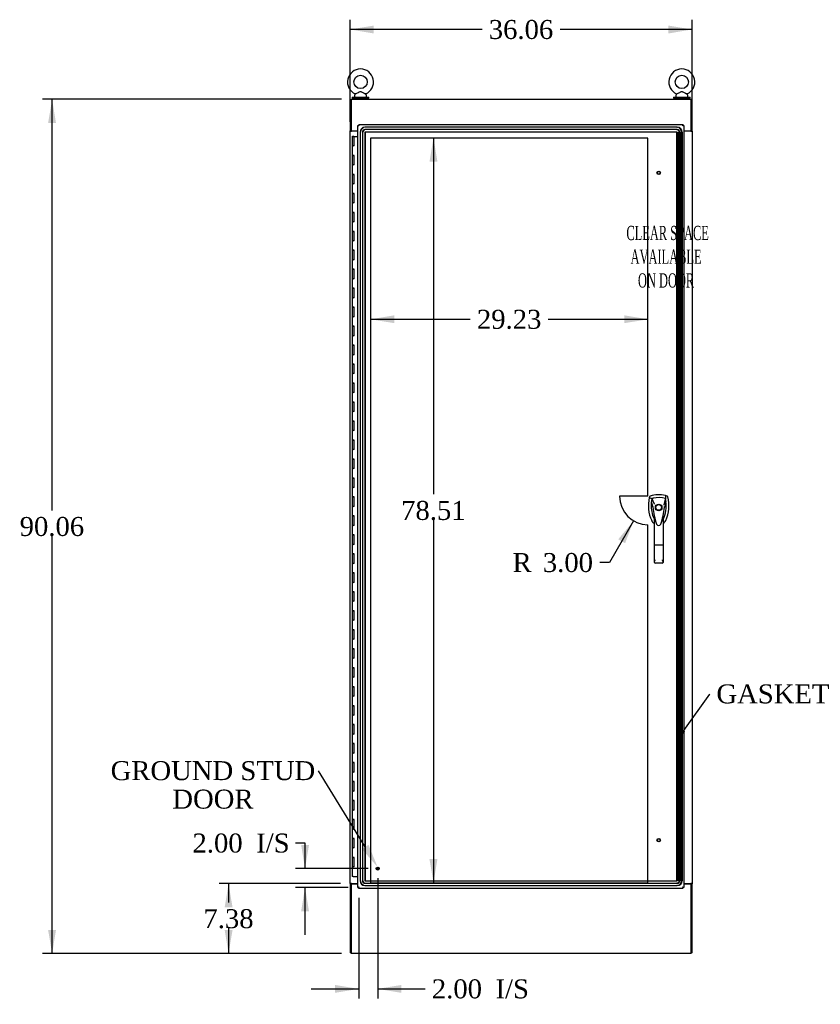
# Model space of a CAD drawing. Header units: inches. Extents: x 2 to 538, y -2 to 358.
# Tile 7 of 19: x 124 to 208, y 129 to 232. Entities that reach past the tile are written whole.
import ezdxf
from ezdxf import colors
from ezdxf.entities.mleader import LeaderData, LeaderLine
from ezdxf.enums import TextEntityAlignment as Align
from ezdxf.lldxf.tags import DXFTag
from ezdxf.math import Vec2, Vec3

# ---------------------------------------------------------------- set-up
doc = ezdxf.new("R2010")
doc.units = ezdxf.units.IN
doc.header["$MEASUREMENT"] = 0
for name, color, linetype in [('COM54746-78', 7, 'Continuous'), ('COM70220', 7, 'Continuous'), ('COM70449-6', 7, 'Continuous'), ('COM71197-5', 7, 'Continuous'), ('COM71198-6', 7, 'Continuous'), ('COM71199-6', 7, 'Continuous'), ('Default', 7, 'Continuous'), ('DV1_Default', 7, 'Continuous'), ('HAN13068', 7, 'Continuous'), ('SCS86414', 7, 'Continuous'), ('STD26122', 7, 'Continuous'), ('STD26258', 7, 'Continuous'), ('WAF25377', 7, 'Continuous'), ('WAM254785', 7, 'Continuous')]:
    doc.layers.add(name, color=color, linetype=linetype)
doc.styles.add('SEACAD_Times_New_Roman', font='times.ttf')
tags = doc.linetypes.add('HIDDEN2', pattern=[0.1875, 0.125, -0.0625]).pattern_tags.tags
tags[6:7] = [DXFTag(74, 4), DXFTag(75, 0), DXFTag(340, '0'), DXFTag(46, 0.0), DXFTag(50, 0.0), DXFTag(44, 0.0), DXFTag(45, 0.0)]
tags[4:5] = [DXFTag(74, 4), DXFTag(75, 0), DXFTag(340, '0'), DXFTag(46, 0.0), DXFTag(50, 0.0), DXFTag(44, 0.0), DXFTag(45, 0.0)]
doc.dimstyles.new('HAMMOND_(STH_-_540x360)', dxfattribs={"dimtxt": 2, "dimasz": 2.5, "dimexe": 1, "dimexo": 1, "dimgap": 0.5, "dimtad": 0, "dimtih": 1, "dimtoh": 1, "dimzin": 0, "dimdsep": 46, "dimtxsty": 'SEACAD_Times_New_Roman', "dimblk1": '_SE_FILLED', "dimblk2": '_SE_FILLED', "dimsah": 1, "dimcen": 1, "dimadec": 0, "dimazin": 0, "dimtfac": 0.8, "dimtofl": 0, "dimtmove": 0, "dimatfit": 3, "dimfxl": 1, "dimtolj": 1, "dimtzin": 0, "dimarcsym": 0})

# ---------------------------------------------------------------- blocks, each defined once
blk = doc.blocks.new('SE')
at = {"layer": 'COM54746-78', "color": 7, "linetype": 'Continuous'}
for p, q in [((158.77, 220.08), (159, 220.08)), ((158.77, 220.08), (158.77, 219.08)), ((158.83, 220.09), (158.83, 220.11)), ((158.83, 220.11), (158.88, 220.11)), ((158.88, 220.09), (158.83, 220.09)), ((158.84, 220.09), (158.84, 220.08)), ((158.88, 220.11), (158.9, 220.11)), ((158.88, 220.09), (158.9, 220.09)), ((158.9, 220.11), (158.95, 220.11)), ((158.95, 220.09), (158.9, 220.09)), ((158.94, 220.08), (158.94, 220.09)), ((158.95, 220.11), (158.95, 220.09)), ((159, 220.08), (159.37, 220.08)), ((159, 219.08), (159, 220.08)), ((158.77, 219.08), (158.89, 219.08)), ((158.77, 219.08), (158.77, 218.08)), ((158.89, 219.08), (158.77, 219.08)), ((159, 219.08), (158.89, 219.08)), ((158.77, 218.08), (158.89, 218.08)), ((158.89, 218.08), (158.77, 218.08)), ((158.77, 218.08), (158.77, 217.08)), ((159, 218.08), (158.89, 218.08)), ((159, 217.08), (159, 218.08)), ((158.77, 217.08), (158.89, 217.08)), ((158.77, 217.08), (158.77, 216.08)), ((158.89, 217.08), (158.77, 217.08)), ((159, 217.08), (158.89, 217.08)), ((158.77, 216.08), (158.89, 216.08)), ((158.89, 216.08), (158.77, 216.08)), ((158.77, 216.08), (158.77, 215.08)), ((159, 216.08), (158.89, 216.08)), ((159, 215.08), (159, 216.08)), ((158.77, 215.08), (158.89, 215.08)), ((158.77, 215.08), (158.77, 214.08)), ((158.89, 215.08), (158.77, 215.08)), ((159, 215.08), (158.89, 215.08)), ((158.77, 214.08), (158.89, 214.08)), ((158.89, 214.08), (158.77, 214.08)), ((158.77, 214.08), (158.77, 213.08)), ((159, 214.08), (158.89, 214.08)), ((159, 213.08), (159, 214.08)), ((158.77, 213.08), (158.89, 213.08)), ((158.77, 213.08), (158.77, 212.08)), ((158.89, 213.08), (158.77, 213.08)), ((159, 213.08), (158.89, 213.08)), ((158.77, 212.08), (158.89, 212.08)), ((158.89, 212.08), (158.77, 212.08)), ((158.77, 212.08), (158.77, 211.08)), ((159, 212.08), (158.89, 212.08)), ((159, 211.08), (159, 212.08)), ((158.77, 211.08), (158.89, 211.08)), ((158.77, 211.08), (158.77, 210.08)), ((158.89, 211.08), (158.77, 211.08)), ((159, 211.08), (158.89, 211.08)), ((158.77, 210.08), (158.89, 210.08)), ((158.89, 210.08), (158.77, 210.08)), ((158.77, 210.08), (158.77, 209.08)), ((159, 210.08), (158.89, 210.08)), ((159, 209.08), (159, 210.08)), ((158.77, 209.08), (158.89, 209.08)), ((158.77, 209.08), (158.77, 208.08)), ((158.89, 209.08), (158.77, 209.08)), ((159, 209.08), (158.89, 209.08)), ((158.77, 208.08), (158.89, 208.08)), ((158.89, 208.08), (158.77, 208.08)), ((158.77, 208.08), (158.77, 207.08)), ((159, 208.08), (158.89, 208.08)), ((159, 207.08), (159, 208.08)), ((158.77, 207.08), (158.89, 207.08)), ((158.77, 207.08), (158.77, 206.08)), ((158.89, 207.08), (158.77, 207.08)), ((159, 207.08), (158.89, 207.08)), ((158.77, 206.08), (158.89, 206.08)), ((158.89, 206.08), (158.77, 206.08)), ((158.77, 206.08), (158.77, 205.08)), ((159, 206.08), (158.89, 206.08)), ((159, 205.08), (159, 206.08)), ((158.77, 205.08), (158.89, 205.08)), ((158.77, 205.08), (158.77, 204.08)), ((158.89, 205.08), (158.77, 205.08)), ((159, 205.08), (158.89, 205.08)), ((158.77, 204.08), (158.89, 204.08)), ((158.89, 204.08), (158.77, 204.08)), ((158.77, 204.08), (158.77, 203.08)), ((159, 204.08), (158.89, 204.08)), ((159, 203.08), (159, 204.08)), ((158.77, 203.08), (158.89, 203.08)), ((158.77, 203.08), (158.77, 202.08)), ((158.89, 203.08), (158.77, 203.08)), ((159, 203.08), (158.89, 203.08)), ((158.77, 202.08), (158.89, 202.08)), ((158.89, 202.08), (158.77, 202.08)), ((158.77, 202.08), (158.77, 201.08)), ((159, 202.08), (158.89, 202.08)), ((159, 201.08), (159, 202.08)), ((158.77, 201.08), (158.89, 201.08)), ((158.77, 201.08), (158.77, 200.08)), ((158.89, 201.08), (158.77, 201.08)), ((159, 201.08), (158.89, 201.08)), ((158.77, 200.08), (158.89, 200.08)), ((158.89, 200.08), (158.77, 200.08)), ((158.77, 200.08), (158.77, 199.08)), ((159, 200.08), (158.89, 200.08)), ((159, 199.08), (159, 200.08)), ((158.77, 199.08), (158.89, 199.08)), ((158.77, 199.08), (158.77, 198.08)), ((158.89, 199.08), (158.77, 199.08)), ((159, 199.08), (158.89, 199.08)), ((158.77, 198.08), (158.89, 198.08)), ((158.89, 198.08), (158.77, 198.08)), ((158.77, 198.08), (158.77, 197.08)), ((159, 198.08), (158.89, 198.08)), ((159, 197.08), (159, 198.08)), ((158.77, 197.08), (158.89, 197.08)), ((158.77, 197.08), (158.77, 196.08)), ((158.89, 197.08), (158.77, 197.08)), ((159, 197.08), (158.89, 197.08)), ((158.77, 196.08), (158.89, 196.08)), ((158.89, 196.08), (158.77, 196.08)), ((158.77, 196.08), (158.77, 195.08)), ((159, 196.08), (158.89, 196.08)), ((159, 195.08), (159, 196.08)), ((158.77, 195.08), (158.89, 195.08)), ((158.77, 195.08), (158.77, 194.08)), ((158.89, 195.08), (158.77, 195.08)), ((159, 195.08), (158.89, 195.08)), ((158.77, 194.08), (158.89, 194.08)), ((158.89, 194.08), (158.77, 194.08)), ((158.77, 194.08), (158.77, 193.08)), ((158.77, 193.08), (158.89, 193.08)), ((158.77, 193.08), (158.77, 192.08)), ((158.89, 193.08), (158.77, 193.08)), ((159, 194.08), (158.89, 194.08)), ((159, 193.08), (158.89, 193.08)), ((159, 193.08), (159, 194.08)), ((158.77, 192.08), (158.89, 192.08)), ((158.89, 192.08), (158.77, 192.08)), ((158.77, 192.08), (158.77, 191.08)), ((159, 192.08), (158.89, 192.08)), ((159, 191.08), (159, 192.08)), ((158.77, 191.08), (158.89, 191.08)), ((158.77, 191.08), (158.77, 190.08)), ((158.89, 191.08), (158.77, 191.08)), ((159, 191.08), (158.89, 191.08)), ((158.77, 190.08), (158.89, 190.08)), ((158.89, 190.08), (158.77, 190.08)), ((158.77, 190.08), (158.77, 189.08)), ((159, 190.08), (158.89, 190.08)), ((159, 189.08), (159, 190.08)), ((158.77, 189.08), (158.89, 189.08)), ((158.77, 189.08), (158.77, 188.08)), ((158.89, 189.08), (158.77, 189.08)), ((159, 189.08), (158.89, 189.08)), ((158.77, 188.08), (158.89, 188.08)), ((158.89, 188.08), (158.77, 188.08)), ((158.77, 188.08), (158.77, 187.08)), ((159, 188.08), (158.89, 188.08)), ((159, 187.08), (159, 188.08)), ((158.77, 187.08), (158.89, 187.08)), ((158.77, 187.08), (158.77, 186.08)), ((158.89, 187.08), (158.77, 187.08)), ((159, 187.08), (158.89, 187.08)), ((158.77, 186.08), (158.89, 186.08)), ((158.89, 186.08), (158.77, 186.08)), ((158.77, 186.08), (158.77, 185.08)), ((159, 186.08), (158.89, 186.08)), ((159, 185.08), (159, 186.08)), ((158.77, 185.08), (158.89, 185.08)), ((158.77, 185.08), (158.77, 184.08)), ((158.89, 185.08), (158.77, 185.08)), ((159, 185.08), (158.89, 185.08)), ((158.77, 184.08), (158.89, 184.08)), ((158.89, 184.08), (158.77, 184.08)), ((158.77, 184.08), (158.77, 183.08)), ((159, 184.08), (158.89, 184.08)), ((159, 183.08), (159, 184.08)), ((158.77, 183.08), (158.89, 183.08)), ((158.77, 183.08), (158.77, 182.08)), ((158.89, 183.08), (158.77, 183.08)), ((159, 183.08), (158.89, 183.08)), ((158.77, 182.08), (158.89, 182.08)), ((158.89, 182.08), (158.77, 182.08)), ((158.77, 182.08), (158.77, 181.08)), ((159, 182.08), (158.89, 182.08)), ((159, 181.08), (159, 182.08)), ((158.77, 181.08), (158.89, 181.08)), ((158.77, 181.08), (158.77, 180.08)), ((158.89, 181.08), (158.77, 181.08)), ((159, 181.08), (158.89, 181.08)), ((158.77, 180.08), (158.89, 180.08)), ((158.89, 180.08), (158.77, 180.08)), ((158.77, 180.08), (158.77, 179.08)), ((159, 180.08), (158.89, 180.08)), ((159, 179.08), (159, 180.08)), ((158.77, 179.08), (158.89, 179.08)), ((158.77, 179.08), (158.77, 178.08)), ((158.89, 179.08), (158.77, 179.08)), ((159, 179.08), (158.89, 179.08)), ((158.77, 178.08), (158.89, 178.08)), ((158.89, 178.08), (158.77, 178.08)), ((158.77, 178.08), (158.77, 177.08)), ((159, 178.08), (158.89, 178.08)), ((159, 177.08), (159, 178.08)), ((158.77, 177.08), (158.89, 177.08)), ((158.77, 177.08), (158.77, 176.08)), ((158.89, 177.08), (158.77, 177.08)), ((159, 177.08), (158.89, 177.08)), ((158.77, 176.08), (158.89, 176.08)), ((158.89, 176.08), (158.77, 176.08)), ((158.77, 176.08), (158.77, 175.08)), ((159, 176.08), (158.89, 176.08)), ((159, 175.08), (159, 176.08)), ((158.77, 175.08), (158.89, 175.08)), ((158.77, 175.08), (158.77, 174.08)), ((158.89, 175.08), (158.77, 175.08)), ((159, 175.08), (158.89, 175.08)), ((158.77, 174.08), (158.89, 174.08)), ((158.89, 174.08), (158.77, 174.08)), ((158.77, 174.08), (158.77, 173.08)), ((159, 174.08), (158.89, 174.08)), ((159, 173.08), (159, 174.08)), ((158.77, 173.08), (158.89, 173.08)), ((158.77, 173.08), (158.77, 172.08)), ((158.89, 173.08), (158.77, 173.08)), ((159, 173.08), (158.89, 173.08)), ((158.77, 172.08), (158.89, 172.08)), ((158.89, 172.08), (158.77, 172.08)), ((158.77, 172.08), (158.77, 171.08)), ((159, 172.08), (158.89, 172.08)), ((159, 171.08), (159, 172.08)), ((158.77, 171.08), (158.89, 171.08)), ((158.77, 171.08), (158.77, 170.08)), ((158.89, 171.08), (158.77, 171.08)), ((159, 171.08), (158.89, 171.08)), ((158.77, 170.08), (158.89, 170.08)), ((158.89, 170.08), (158.77, 170.08)), ((158.77, 170.08), (158.77, 169.08)), ((159, 170.08), (158.89, 170.08)), ((159, 169.08), (159, 170.08)), ((158.77, 169.08), (158.89, 169.08)), ((158.77, 169.08), (158.77, 168.08)), ((158.89, 169.08), (158.77, 169.08)), ((159, 169.08), (158.89, 169.08)), ((158.77, 168.08), (158.89, 168.08)), ((158.89, 168.08), (158.77, 168.08)), ((158.77, 168.08), (158.77, 167.08)), ((159, 168.08), (158.89, 168.08)), ((159, 167.08), (159, 168.08)), ((158.77, 167.08), (158.89, 167.08)), ((158.77, 167.08), (158.77, 166.08)), ((158.89, 167.08), (158.77, 167.08)), ((158.77, 166.08), (158.89, 166.08)), ((158.89, 166.08), (158.77, 166.08)), ((158.77, 166.08), (158.77, 165.08)), ((159, 167.08), (158.89, 167.08)), ((159, 166.08), (158.89, 166.08)), ((159, 165.08), (159, 166.08)), ((158.77, 165.08), (158.89, 165.08)), ((158.77, 165.08), (158.77, 164.08)), ((158.89, 165.08), (158.77, 165.08)), ((159, 165.08), (158.89, 165.08)), ((158.77, 164.08), (158.89, 164.08)), ((158.89, 164.08), (158.77, 164.08)), ((158.77, 164.08), (158.77, 163.08)), ((159, 164.08), (158.89, 164.08)), ((159, 163.08), (159, 164.08)), ((158.77, 163.08), (158.89, 163.08)), ((158.77, 163.08), (158.77, 162.08)), ((158.89, 163.08), (158.77, 163.08)), ((159, 163.08), (158.89, 163.08)), ((158.77, 162.08), (158.89, 162.08)), ((158.89, 162.08), (158.77, 162.08)), ((158.77, 162.08), (158.77, 161.08)), ((159, 162.08), (158.89, 162.08)), ((159, 161.08), (159, 162.08)), ((158.77, 161.08), (158.89, 161.08)), ((158.77, 161.08), (158.77, 160.08)), ((158.89, 161.08), (158.77, 161.08)), ((159, 161.08), (158.89, 161.08)), ((158.77, 160.08), (158.89, 160.08)), ((158.89, 160.08), (158.77, 160.08)), ((158.77, 160.08), (158.77, 159.08)), ((159, 160.08), (158.89, 160.08)), ((159, 159.08), (159, 160.08)), ((158.77, 159.08), (158.89, 159.08)), ((158.77, 159.08), (158.77, 158.08)), ((158.89, 159.08), (158.77, 159.08)), ((159, 159.08), (158.89, 159.08)), ((158.77, 158.08), (158.89, 158.08)), ((158.89, 158.08), (158.77, 158.08)), ((158.77, 158.08), (158.77, 157.08)), ((159, 158.08), (158.89, 158.08)), ((159, 157.08), (159, 158.08)), ((158.77, 157.08), (158.89, 157.08)), ((158.77, 157.08), (158.77, 156.08)), ((158.89, 157.08), (158.77, 157.08)), ((159, 157.08), (158.89, 157.08)), ((158.77, 156.08), (158.89, 156.08)), ((158.89, 156.08), (158.77, 156.08)), ((158.77, 156.08), (158.77, 155.08)), ((159, 156.08), (158.89, 156.08)), ((159, 155.08), (159, 156.08)), ((158.77, 155.08), (158.89, 155.08)), ((158.77, 155.08), (158.77, 154.08)), ((158.89, 155.08), (158.77, 155.08)), ((159, 155.08), (158.89, 155.08)), ((158.77, 154.08), (158.89, 154.08)), ((158.89, 154.08), (158.77, 154.08)), ((158.77, 154.08), (158.77, 153.08)), ((159, 154.08), (158.89, 154.08)), ((159, 153.08), (159, 154.08)), ((158.77, 153.08), (158.89, 153.08)), ((158.77, 153.08), (158.77, 152.08)), ((158.89, 153.08), (158.77, 153.08)), ((159, 153.08), (158.89, 153.08)), ((158.77, 152.08), (158.89, 152.08)), ((158.89, 152.08), (158.77, 152.08)), ((158.77, 152.08), (158.77, 151.08)), ((159, 152.08), (158.89, 152.08)), ((159, 151.08), (159, 152.08)), ((158.77, 151.08), (158.89, 151.08)), ((158.77, 151.08), (158.77, 150.08)), ((158.89, 151.08), (158.77, 151.08)), ((159, 151.08), (158.89, 151.08)), ((158.77, 150.08), (158.89, 150.08)), ((158.89, 150.08), (158.77, 150.08)), ((158.77, 150.08), (158.77, 149.08)), ((159, 150.08), (158.89, 150.08)), ((159, 149.08), (159, 150.08)), ((158.77, 149.08), (158.89, 149.08)), ((158.77, 149.08), (158.77, 148.08)), ((158.89, 149.08), (158.77, 149.08)), ((159, 149.08), (158.89, 149.08)), ((158.77, 148.08), (158.89, 148.08)), ((158.89, 148.08), (158.77, 148.08)), ((158.77, 148.08), (158.77, 147.08)), ((159, 148.08), (158.89, 148.08)), ((159, 147.08), (159, 148.08)), ((158.77, 147.08), (158.89, 147.08)), ((158.77, 147.08), (158.77, 146.08)), ((158.89, 147.08), (158.77, 147.08)), ((159, 147.08), (158.89, 147.08)), ((158.77, 146.08), (158.89, 146.08)), ((158.89, 146.08), (158.77, 146.08)), ((158.77, 146.08), (158.77, 145.08)), ((159, 146.08), (158.89, 146.08)), ((159, 145.08), (159, 146.08)), ((158.77, 145.08), (158.89, 145.08)), ((158.77, 145.08), (158.77, 144.08)), ((158.89, 145.08), (158.77, 145.08)), ((159, 145.08), (158.89, 145.08)), ((158.77, 144.08), (158.89, 144.08)), ((158.89, 144.08), (158.77, 144.08)), ((158.77, 144.08), (158.77, 143.08)), ((159, 144.08), (158.89, 144.08)), ((159, 143.08), (159, 144.08)), ((158.77, 143.08), (158.89, 143.08)), ((158.77, 143.08), (158.77, 142.08)), ((158.89, 143.08), (158.77, 143.08)), ((159, 143.08), (158.89, 143.08)), ((158.89, 142.08), (158.77, 142.08)), ((158.89, 142.08), (159.37, 142.08))]:
    blk.add_line(p, q, dxfattribs=at)
at = {"layer": 'COM70220', "color": 7, "linetype": 'HIDDEN2'}
for p, q in [((159.61, 220.55), (159.61, 141.61)), ((159.61, 220.55), (159.61, 141.61)), ((159.67, 141.61), (159.67, 220.55)), ((159.67, 141.61), (159.67, 220.55)), ((159.86, 220.55), (159.86, 141.61)), ((159.92, 141.61), (159.92, 220.55)), ((193.01, 221.05), (160.11, 221.05)), ((193.01, 221.05), (160.11, 221.05)), ((193.01, 220.8), (160.11, 220.8)), ((160.11, 220.55), (160.11, 141.61)), ((193.01, 220.55), (160.11, 220.55)), ((193.01, 220.55), (160.11, 220.55)), ((160.11, 220.55), (160.11, 141.61)), ((160.17, 141.61), (160.17, 220.55)), ((160.17, 141.61), (160.17, 220.55)), ((193.01, 221.05), (193.07, 221.05)), ((193.01, 221.05), (193.07, 221.05)), ((193.01, 220.8), (193.07, 220.8)), ((193.01, 220.55), (193.07, 220.55)), ((193.01, 220.55), (193.07, 220.55)), ((193.01, 141.61), (193.01, 220.55)), ((193.01, 141.61), (193.01, 220.55)), ((193.07, 220.55), (193.07, 141.61)), ((193.08, 220.55), (193.08, 141.61)), ((193.26, 141.61), (193.26, 220.55)), ((193.32, 220.55), (193.32, 141.61)), ((193.51, 141.61), (193.51, 220.55)), ((193.51, 141.61), (193.51, 220.55)), ((193.57, 220.55), (193.57, 141.61)), ((193.57, 220.55), (193.57, 141.61)), ((160.11, 141.61), (193.01, 141.61)), ((160.11, 141.61), (193.01, 141.61)), ((160.11, 141.36), (193.01, 141.36)), ((193.07, 141.61), (193.01, 141.61)), ((193.07, 141.61), (193.01, 141.61)), ((193.07, 141.36), (193.01, 141.36)), ((160.11, 141.11), (193.01, 141.11)), ((160.11, 141.11), (193.01, 141.11)), ((193.07, 141.11), (193.01, 141.11)), ((193.07, 141.11), (193.01, 141.11))]:
    blk.add_line(p, q, dxfattribs=at)
for centre, radius, start, end in [((160.11, 220.55), 0.5, 90, 180), ((160.11, 220.55), 0.499, 90, 180), ((160.17, 220.55), 0.5, 90, 180), ((160.17, 220.55), 0.499, 90, 180), ((160.11, 220.55), 0.25, 90, 180), ((160.17, 220.55), 0.25, 90, 180), ((160.11, 220.55), 0.001, 90, 180), ((160.17, 220.55), 0.001, 90, 180), ((193.01, 220.55), 0.5, 0, 90), ((193.01, 220.55), 0.499, 0, 90), ((193.01, 220.55), 0.25, 0, 90), ((193.01, 220.55), 0.001, 0, 90), ((193.07, 220.55), 0.5, 0, 90), ((193.07, 220.55), 0.499, 0, 90), ((193.07, 220.55), 0.25, 0, 90), ((193.07, 220.55), 0.001, 0, 90), ((160.11, 141.61), 0.5, 180, 270), ((160.11, 141.61), 0.499, 180, 270), ((160.17, 141.61), 0.5, 180, 270), ((160.17, 141.61), 0.499, 180, 270), ((160.11, 141.61), 0.25, 180, 270), ((160.17, 141.61), 0.25, 180, 270), ((160.11, 141.61), 0.001, 180, 270), ((160.17, 141.61), 0.001, 180, 270), ((193.01, 141.61), 0.5, 270, 0), ((193.01, 141.61), 0.001, 270, 0), ((193.01, 141.61), 0.25, 270, 0), ((193.01, 141.61), 0.499, 270, 0), ((193.07, 141.61), 0.5, 270, 0), ((193.07, 141.61), 0.001, 270, 0), ((193.07, 141.61), 0.25, 270, 0), ((193.07, 141.61), 0.499, 270, 0)]:
    blk.add_arc(centre, radius, start, end, dxfattribs=at)
at = {"layer": 'COM70449-6', "color": 7, "linetype": 'Continuous'}
for p, q in [((158.66, 224), (194.53, 224)), ((158.66, 224), (158.66, 223.86)), ((158.66, 223.86), (158.66, 220.66)), ((194.53, 223.86), (194.53, 224)), ((194.53, 220.66), (194.53, 223.86)), ((158.66, 220.66), (159.37, 220.66)), ((193.75, 220.66), (194.53, 220.66))]:
    blk.add_line(p, q, dxfattribs=at)
at = {"layer": 'COM71197-5', "color": 7, "linetype": 'Continuous'}
for p, q in [((158.66, 223.91), (158.56, 223.91)), ((158.56, 223.91), (158.56, 220.66)), ((194.53, 223.91), (194.62, 223.91)), ((194.62, 220.66), (194.62, 223.91)), ((158.56, 220.63), (158.56, 220.66)), ((158.66, 220.66), (158.56, 220.66)), ((158.56, 141.32), (158.56, 220.63)), ((158.56, 220.63), (158.7, 220.63)), ((158.66, 220.63), (158.66, 220.66)), ((159.37, 220.63), (158.7, 220.63)), ((194.48, 220.63), (193.75, 220.63)), ((194.48, 220.63), (194.62, 220.63)), ((194.53, 220.63), (194.53, 220.66)), ((194.62, 220.66), (194.53, 220.66)), ((194.62, 220.63), (194.62, 220.66)), ((194.62, 220.63), (194.62, 141.32)), ((158.56, 141.32), (158.56, 141.29)), ((158.7, 141.32), (158.56, 141.32)), ((158.56, 141.29), (158.66, 141.29)), ((158.56, 141.29), (158.56, 134.04)), ((158.66, 141.32), (158.66, 141.29)), ((158.7, 141.32), (159.37, 141.32)), ((193.75, 141.32), (194.48, 141.32)), ((194.62, 141.32), (194.48, 141.32)), ((194.53, 141.32), (194.53, 141.29)), ((194.53, 141.29), (194.62, 141.29)), ((194.62, 141.32), (194.62, 141.29)), ((194.62, 134.04), (194.62, 141.29)), ((158.66, 134.04), (158.56, 134.04)), ((194.62, 134.04), (194.53, 134.04))]:
    blk.add_line(p, q, dxfattribs=at)
at = {"layer": 'COM71198-6', "color": 7, "linetype": 'Continuous'}
for p, q in [((158.66, 141.29), (158.66, 134.08)), ((158.66, 141.29), (159.37, 141.29)), ((193.75, 141.29), (194.53, 141.29)), ((194.53, 134.08), (194.53, 141.29)), ((158.66, 134.08), (158.66, 133.94)), ((194.53, 133.94), (158.66, 133.94)), ((194.53, 133.94), (194.53, 134.08))]:
    blk.add_line(p, q, dxfattribs=at)
at = {"layer": 'COM71199-6', "color": 7, "linetype": 'Continuous'}
for p, q in [((159.37, 140.91), (159.37, 221.25)), ((159.37, 221.25), (159.43, 221.25)), ((159.47, 221.25), (159.43, 221.25)), ((159.47, 221.35), (193.65, 221.35)), ((159.47, 221.35), (159.47, 221.29)), ((159.47, 221.25), (159.47, 221.29)), ((159.5, 221.21), (159.47, 221.25)), ((159.52, 221.2), (159.52, 221.2)), ((159.52, 221.2), (159.52, 221.2)), ((159.52, 221.2), (159.52, 221.2)), ((159.52, 221.2), (159.52, 221.2)), ((159.52, 221.2), (159.52, 221.2)), ((193.61, 221.2), (193.61, 221.2)), ((193.61, 221.2), (193.61, 221.2)), ((193.61, 221.2), (193.61, 221.2)), ((193.61, 221.2), (193.61, 221.2)), ((193.61, 221.2), (193.61, 221.2)), ((193.62, 221.21), (193.65, 221.25)), ((193.65, 221.35), (193.65, 221.29)), ((193.65, 221.25), (193.65, 221.29)), ((193.65, 221.25), (193.69, 221.25)), ((193.75, 221.25), (193.69, 221.25)), ((193.75, 221.25), (193.75, 140.91)), ((193.81, 220.66), (193.81, 220.63)), ((193.81, 141.32), (193.81, 141.29)), ((159.37, 140.91), (159.43, 140.91)), ((159.47, 140.91), (159.43, 140.91)), ((159.51, 140.95), (159.47, 140.91)), ((159.47, 140.91), (159.47, 140.87)), ((159.47, 140.81), (159.47, 140.87)), ((193.65, 140.81), (159.47, 140.81)), ((159.52, 140.96), (159.52, 140.96)), ((159.52, 140.96), (159.52, 140.96)), ((159.52, 140.96), (159.52, 140.96)), ((159.52, 140.96), (159.52, 140.96)), ((193.61, 140.96), (193.61, 140.96)), ((193.61, 140.96), (193.61, 140.96)), ((193.61, 140.96), (193.61, 140.96)), ((193.61, 140.96), (193.61, 140.96)), ((193.62, 140.94), (193.65, 140.91)), ((193.65, 140.91), (193.65, 140.87)), ((193.65, 140.91), (193.69, 140.91)), ((193.65, 140.81), (193.65, 140.87)), ((193.75, 140.91), (193.69, 140.91))]:
    blk.add_line(p, q, dxfattribs=at)
for centre, start, end in [((160, 222.18), 238.5613, 243.7633), ((158.54, 220.72), 26.2367, 31.4387), ((194.58, 220.72), 148.5613, 153.7633), ((193.12, 222.18), 296.2367, 301.4387), ((160, 139.98), 116.2367, 121.4387), ((158.54, 141.44), 328.5613, 333.7633), ((194.58, 141.44), 206.2367, 211.4387), ((193.12, 139.98), 58.5613, 63.7633)]:
    blk.add_arc(centre, 1.09, start, end, dxfattribs=at)
at = {"layer": 'DV1_Default', "color": 7, "linetype": 'HIDDEN2'}
for p, q in [((189.96, 219.92), (160.73, 219.92)), ((160.73, 219.92), (160.73, 141.41)), ((189.96, 182.16), (189.96, 219.92)), ((189.96, 182.16), (186.96, 182.16)), ((189.96, 141.41), (189.96, 179.16)), ((160.73, 141.41), (189.96, 141.41))]:
    blk.add_line(p, q, dxfattribs=at)
blk.add_arc((189.96, 182.16), 3, 180, 270, dxfattribs=at)
at = {"layer": 'HAN13068', "color": 7, "linetype": 'Continuous'}
for p, q in [((190.11, 182.08), (190.1, 182.02)), ((190.1, 182.02), (190.38, 181.92)), ((190.38, 181.92), (190.6, 181.35)), ((191.8, 181.92), (191.63, 181.26)), ((191.99, 182.17), (191.81, 182.23)), ((190.49, 181), (190.49, 181)), ((190.6, 181.35), (190.65, 181.31)), ((191.7, 181), (191.7, 181)), ((190.64, 177), (190.64, 179.98)), ((191.55, 179.98), (191.55, 177)), ((191.55, 179.7), (191.57, 179.74)), ((191.57, 179.74), (191.57, 179.75)), ((190.83, 179.34), (190.83, 179.33)), ((191.31, 179.22), (191.32, 179.23)), ((190.64, 175.19), (190.64, 177)), ((191.46, 177), (190.73, 177)), ((191.55, 177), (191.55, 175.19)), ((191.46, 175.1), (190.73, 175.1))]:
    blk.add_line(p, q, dxfattribs=at)
for radius in [0.35, 0.3]:
    blk.add_circle((191.09, 180.98), radius, dxfattribs=at)
for centre, radius, start, end in [((193.72, 181.17), 3.72, 166.7532, 205.1027), ((191.09, 179.74), 2.58, 73.8589, 110.3492), ((193.72, 181.17), 3.42, 167.3846, 174.7018), ((191.09, 179.74), 2.28, 106.8385, 108.0343), ((191.09, 179.74), 2.28, 104.4503, 106.8385), ((191.09, 179.74), 2.28, 71.9657, 104.4503), ((188.46, 181.17), 3.42, 10.1138, 12.6154), ((188.46, 181.17), 3.42, 8.519, 10.1138), ((188.46, 181.17), 3.42, 7.2824, 8.519), ((193.72, 181.17), 3.42, 174.7018, 200.2077), ((197.33, 181.57), 6.87, 184.7542, 199.9908), ((190.57, 179.65), 1.35, 91.2336, 93.7696), ((184.65, 181.6), 7.07, 340.3478, 355.1696), ((188.46, 181.17), 3.42, 334.8973, 7.2824), ((204.46, 154.55), 29.63, 115.6418, 115.7539), ((191.63, 180.21), 0.791, 85.3077, 89.6394), ((193.72, 181.17), 3.42, 200.2077, 205.1027), ((191.03, 179.91), 0.45, 205.1027, 208.4225), ((189.11, 179.37), 1.65, 10.2772, 21.6468), ((191.15, 179.91), 0.45, 331.5775, 334.8973), ((191.15, 179.91), 0.75, 301.8486, 334.8973), ((191.03, 179.91), 0.75, 233.4788, 238.1514), ((191.09, 179.3), 0.234, 202.2802, 338.2167), ((190.73, 175.19), 0.0903, 180.0017, 181.1154), ((190.73, 175.19), 0.09, 181.1172, 270), ((191.46, 175.19), 0.09, 270, 358.8828), ((191.46, 175.19), 0.0903, 358.8846, 359.9983)]:
    blk.add_arc(centre, radius, start, end, dxfattribs=at)
for points in [[(190.19, 182.17), (190.15, 182.15), (190.12, 182.12), (190.11, 182.08)], [(191.81, 182.23), (191.81, 182.12), (191.8, 182.02), (191.8, 181.92)], [(192.07, 182.08), (192.06, 182.12), (192.03, 182.15), (191.99, 182.17)], [(190.32, 181.49), (190.37, 181.32), (190.43, 181.16), (190.49, 181)], [(191.85, 181.6), (191.8, 181.4), (191.75, 181.2), (191.7, 181)], [(190.35, 179.59), (190.41, 179.48), (190.49, 179.38), (190.59, 179.31)], [(190.76, 179.57), (190.75, 179.6), (190.74, 179.63), (190.73, 179.67)], [(191.46, 179.67), (191.43, 179.57), (191.4, 179.47), (191.37, 179.38)], [(190.83, 179.34), (190.83, 179.35), (190.82, 179.36), (190.82, 179.38)]]:
    blk.add_open_spline(points, degree=3, dxfattribs=at)
for points, knots in [([(191.83, 179.59), (192.01, 179.98), (192.12, 180.39), (192.2, 181.24), (192.17, 181.67), (192.07, 182.08)], [0, 0, 0, 0, 0.5, 0.5, 1, 1, 1, 1]), ([(191.46, 179.67), (191.47, 179.72), (191.49, 179.78), (191.51, 179.87), (191.52, 179.9), (191.53, 179.94), (191.54, 179.95), (191.54, 179.97), (191.54, 179.97), (191.55, 179.98), (191.55, 179.98), (191.55, 179.98)], [0, 0, 0, 0, 0.5, 0.5, 0.75, 0.75, 0.875, 0.875, 0.9375, 0.9375, 1, 1, 1, 1]), ([(190.73, 177), (190.72, 177), (190.71, 177), (190.7, 177), (190.7, 177), (190.69, 177), (190.68, 177), (190.67, 177), (190.67, 177), (190.65, 177), (190.65, 177), (190.64, 177), (190.64, 177), (190.64, 177), (190.64, 177), (190.64, 177)], [0, 0, 0, 0, 0.125, 0.125, 0.25, 0.25, 0.375, 0.375, 0.5, 0.5, 0.75, 0.75, 0.875, 0.875, 1, 1, 1, 1]), ([(191.55, 177), (191.55, 177), (191.55, 177), (191.54, 177), (191.54, 177), (191.54, 177), (191.53, 177), (191.52, 177), (191.51, 177), (191.5, 177), (191.5, 177), (191.49, 177), (191.48, 177), (191.47, 177), (191.46, 177), (191.46, 177)], [0, 0, 0, 0, 0.125, 0.125, 0.25, 0.25, 0.5, 0.5, 0.625, 0.625, 0.75, 0.75, 0.875, 0.875, 1, 1, 1, 1]), ([(190.64, 175.19), (190.64, 175.21), (190.64, 175.22), (190.65, 175.25), (190.65, 175.26), (190.66, 175.28), (190.66, 175.29), (190.68, 175.32), (190.69, 175.34), (190.7, 175.38), (190.71, 175.39), (190.72, 175.41), (190.72, 175.42), (190.73, 175.44)], [0, 0, 0, 0, 0.25, 0.25, 0.375, 0.375, 0.5, 0.5, 0.75, 0.75, 0.875, 0.875, 1, 1, 1, 1]), ([(191.46, 175.44), (191.46, 175.42), (191.47, 175.41), (191.48, 175.39), (191.48, 175.38), (191.5, 175.34), (191.51, 175.32), (191.52, 175.29), (191.52, 175.28), (191.53, 175.26), (191.53, 175.25), (191.54, 175.22), (191.55, 175.21), (191.55, 175.19)], [0, 0, 0, 0, 0.125, 0.125, 0.25, 0.25, 0.5, 0.5, 0.625, 0.625, 0.75, 0.75, 1, 1, 1, 1])]:
    blk.add_open_spline(points, degree=3, knots=knots, dxfattribs=at)
at = {"layer": 'SCS86414', "color": 7, "linetype": 'Continuous'}
for p, q in [((159.03, 224.42), (159.03, 224.3)), ((159.11, 224.54), (159.05, 224.46)), ((160.27, 224.46), (160.2, 224.54)), ((160.28, 224.3), (160.28, 224.42)), ((192.9, 224.42), (192.9, 224.3)), ((192.98, 224.54), (192.92, 224.46)), ((194.14, 224.46), (194.07, 224.54)), ((194.15, 224.3), (194.15, 224.42))]:
    blk.add_line(p, q, dxfattribs=at)
for centre in [(159.66, 225.83), (193.53, 225.83)]:
    blk.add_circle(centre, 0.704, dxfattribs=at)
for centre, radius, start, end in [((159.66, 225.83), 1.37, 294.0237, 246.0188), ((193.53, 225.83), 1.37, 294.0237, 246.0188), ((159.09, 224.42), 0.06, 140.3214, 180), ((159.09, 224.3), 0.06, 180, 270), ((159.09, 224.55), 0.03, 297.8916, 61.952), ((160.22, 224.56), 0.0231, 111.5897, 162.4656), ((160.22, 224.3), 0.06, 270, 0), ((160.22, 224.42), 0.06, 0, 39.6786), ((192.96, 224.42), 0.06, 140.3214, 180), ((192.96, 224.3), 0.06, 180, 270), ((192.96, 224.55), 0.03, 297.8916, 61.952), ((194.09, 224.56), 0.0231, 111.5897, 162.4656), ((194.09, 224.3), 0.06, 270, 0), ((194.09, 224.42), 0.06, 0, 39.6786)]:
    blk.add_arc(centre, radius, start, end, dxfattribs=at)
for points in [[(160.2, 224.53), (160.2, 224.53), (160.19, 224.54), (160.14, 224.57), (160.12, 224.58), (160.07, 224.61), (160.05, 224.62), (159.97, 224.66), (159.92, 224.69), (159.83, 224.74), (159.8, 224.75), (159.74, 224.78), (159.71, 224.78), (159.64, 224.79), (159.61, 224.78), (159.55, 224.77), (159.52, 224.75), (159.43, 224.71), (159.37, 224.68), (159.27, 224.62), (159.22, 224.59), (159.18, 224.57)], [(194.07, 224.53), (194.07, 224.53), (194.06, 224.54), (194.01, 224.57), (193.99, 224.58), (193.94, 224.61), (193.92, 224.62), (193.84, 224.66), (193.79, 224.69), (193.7, 224.74), (193.67, 224.75), (193.61, 224.78), (193.58, 224.78), (193.51, 224.79), (193.48, 224.78), (193.42, 224.77), (193.39, 224.75), (193.3, 224.71), (193.24, 224.68), (193.14, 224.62), (193.09, 224.59), (193.05, 224.57)]]:
    blk.add_open_spline(points, degree=3, knots=[0.5685641, 0.5685641, 0.5685641, 0.5685641, 0.625, 0.625, 0.65625, 0.65625, 0.6875, 0.6875, 0.75, 0.75, 0.78125, 0.78125, 0.8125, 0.8125, 0.84375, 0.84375, 0.875, 0.875, 0.9375, 0.9375, 1, 1, 1, 1], dxfattribs=at)
at = {"layer": 'STD26122', "color": 7, "linetype": 'HIDDEN2'}
for centre, radius in [((191.09, 216.25), 0.185), ((191.09, 216.25), 0.15), ((191.09, 145.91), 0.185), ((191.09, 145.91), 0.15)]:
    blk.add_circle(centre, radius, dxfattribs=at)
at = {"layer": 'STD26258', "color": 7, "linetype": 'HIDDEN2'}
for radius in [0.156, 0.125, 0.0944]:
    blk.add_circle((161.47, 142.91), radius, dxfattribs=at)
at = {"layer": 'WAF25377', "color": 7, "linetype": 'Continuous'}
for p, q in [((158.78, 224.24), (160.53, 224.24)), ((158.78, 224.24), (158.78, 224.13)), ((160.53, 224.13), (160.53, 224.24)), ((192.65, 224.24), (194.4, 224.24)), ((192.65, 224.24), (192.65, 224.13)), ((194.4, 224.13), (194.4, 224.24)), ((158.78, 224.13), (160.53, 224.13)), ((192.65, 224.13), (194.4, 224.13))]:
    blk.add_line(p, q, dxfattribs=at)
at = {"layer": 'WAM254785', "color": 7, "linetype": 'Continuous'}
for p, q in [((158.91, 224.13), (158.91, 224)), ((160.41, 224), (160.41, 224.13)), ((192.78, 224.13), (192.78, 224)), ((194.28, 224), (194.28, 224.13))]:
    blk.add_line(p, q, dxfattribs=at)
at = {"layer": 'DV1_Default', "insert": (191.87, 210.66), "char_height": 1.5, "width": 14.8987, "attachment_point": 2}
blk.add_mtext('{\\fTimes New Roman|b0||i0||c0|p34;\\C7;\\H1.5;\\W0.5776;^I}{\\fTimes New Roman|b0||i0||c0|p34;\\C7;\\H1.5;\\W0.5776;CLEAR SPACE\\P}{\\fTimes New Roman|b0||i0||c0|p34;\\C7;\\H1.5;\\W0.5776;AVAILABLE \\P}{\\fTimes New Roman|b0||i0||c0|p34;\\C7;\\H1.5;\\W0.5776;ON DOOR^I}', dxfattribs=at)
blk = doc.blocks.new('DMBLK4469')
at = {"layer": 'Default', "linetype": 'Continuous'}
for points in [[(126.73, 221.5), (127.56, 221.5), (127.15, 224)], [(126.73, 136.44), (127.15, 133.94), (127.56, 136.44)]]:
    blk.add_hatch(color=7, dxfattribs=at).paths.add_polyline_path(points)
at = {"layer": 'Default', "color": 7, "linetype": 'Continuous'}
for p, q in [((157.66, 224), (126.15, 224)), ((127.15, 180.67), (127.15, 224)), ((127.15, 133.94), (127.15, 177.97)), ((157.66, 133.94), (126.15, 133.94))]:
    blk.add_line(p, q, dxfattribs=at)
at = {"layer": 'Default', "color": 7, "linetype": 'Continuous', "style": 'SEACAD_Times_New_Roman'}
blk.add_text('90.06', height=2, dxfattribs=at).set_placement((123.73, 179.97), align=Align.TOP_LEFT)
blk = doc.blocks.new('_SE_FILLED')
at = {"color": 0}
blk.add_line((0, 0), (-1, 0), dxfattribs=at)
blk.add_solid([(0, 0), (-1, -0.1665), (-1, 0.1665), (0, 0)], dxfattribs=at)
blk = doc.blocks.new('DMBLK4475')
at = {"layer": 'Default', "linetype": 'Continuous'}
for points in [[(145.34, 138.82), (146.17, 138.82), (145.75, 141.32)], [(145.34, 136.44), (145.75, 133.94), (146.17, 136.44)]]:
    blk.add_hatch(color=7, dxfattribs=at).paths.add_polyline_path(points)
at = {"layer": 'Default', "color": 7, "linetype": 'Continuous'}
for p, q in [((157.56, 141.32), (144.75, 141.32)), ((145.75, 141.32), (145.75, 139.33)), ((145.75, 136.63), (145.75, 133.94)), ((157.66, 133.94), (144.75, 133.94))]:
    blk.add_line(p, q, dxfattribs=at)
at = {"layer": 'Default', "color": 7, "linetype": 'Continuous', "style": 'SEACAD_Times_New_Roman'}
blk.add_text('7.38', height=2, dxfattribs=at).set_placement((143.1, 138.63), align=Align.TOP_LEFT)
blk = doc.blocks.new('DMBLK4479')
at = {"layer": 'Default', "linetype": 'Continuous'}
for points in [[(167.77, 217.42), (167.35, 219.92), (166.93, 217.42)], [(167.77, 143.91), (166.93, 143.91), (167.35, 141.41)]]:
    blk.add_hatch(color=7, dxfattribs=at).paths.add_polyline_path(points)
at = {"layer": 'Default', "color": 7, "linetype": 'Continuous'}
for p, q in [((167.35, 219.92), (167.35, 182.36)), ((167.35, 179.66), (167.35, 141.41))]:
    blk.add_line(p, q, dxfattribs=at)
at = {"layer": 'Default', "color": 7, "linetype": 'Continuous', "style": 'SEACAD_Times_New_Roman'}
blk.add_text('78.51', height=2, dxfattribs=at).set_placement((163.94, 181.66), align=Align.TOP_LEFT)
blk = doc.blocks.new('DMBLK4480')
at = {"layer": 'Default', "linetype": 'Continuous'}
for points in [[(163.23, 200.4), (163.23, 201.23), (160.73, 200.81)], [(187.46, 200.4), (189.96, 200.81), (187.46, 201.23)]]:
    blk.add_hatch(color=7, dxfattribs=at).paths.add_polyline_path(points)
at = {"layer": 'Default', "color": 7, "linetype": 'Continuous'}
for p, q in [((160.73, 200.81), (171.23, 200.81)), ((179.45, 200.81), (189.96, 200.81))]:
    blk.add_line(p, q, dxfattribs=at)
at = {"layer": 'Default', "color": 7, "linetype": 'Continuous', "style": 'SEACAD_Times_New_Roman'}
blk.add_text('29.23', height=2, dxfattribs=at).set_placement((171.93, 201.81), align=Align.TOP_LEFT)
blk = doc.blocks.new('DMBLK4481')
at = {"layer": 'Default', "linetype": 'Continuous'}
blk.add_hatch(color=7, dxfattribs=at).paths.add_polyline_path([(187.55, 177.2), (188.45, 179.57), (186.83, 177.62)])
at = {"layer": 'Default', "color": 7, "linetype": 'Continuous'}
for p, q in [((188.45, 179.57), (185.89, 175.17)), ((185.89, 175.17), (184.89, 175.17))]:
    blk.add_line(p, q, dxfattribs=at)
at = {"layer": 'Default', "color": 7, "linetype": 'Continuous', "style": 'SEACAD_Times_New_Roman'}
for s, p in [('R', (175.69, 176.17)), ('3.00', (178.88, 176.17))]:
    blk.add_text(s, height=2, dxfattribs=at).set_placement(p, align=Align.TOP_LEFT)
blk = doc.blocks.new('DMBLK4490')
at = {"layer": 'Default', "linetype": 'Continuous'}
for points in [[(156.97, 129.81), (159.47, 130.23), (156.97, 130.64)], [(163.97, 129.81), (163.97, 130.64), (161.47, 130.23)]]:
    blk.add_hatch(color=7, dxfattribs=at).paths.add_polyline_path(points)
at = {"layer": 'Default', "color": 7, "linetype": 'Continuous'}
for p, q in [((161.47, 141.91), (161.47, 129.23)), ((159.47, 139.81), (159.47, 129.23)), ((154.47, 130.23), (159.47, 130.23)), ((161.47, 130.23), (165.48, 130.23)), ((165.48, 130.23), (166.48, 130.23))]:
    blk.add_line(p, q, dxfattribs=at)
at = {"layer": 'Default', "color": 7, "linetype": 'Continuous', "style": 'SEACAD_Times_New_Roman'}
for s, p in [('2.00', (167.18, 131.23)), ('I/S', (173.89, 131.23))]:
    blk.add_text(s, height=2, dxfattribs=at).set_placement(p, align=Align.TOP_LEFT)
blk = doc.blocks.new('DMBLK4491')
at = {"layer": 'Default', "linetype": 'Continuous'}
for points in [[(153.4, 145.41), (153.81, 142.91), (154.23, 145.41)], [(153.4, 138.41), (154.23, 138.41), (153.81, 140.91)]]:
    blk.add_hatch(color=7, dxfattribs=at).paths.add_polyline_path(points)
at = {"layer": 'Default', "color": 7, "linetype": 'Continuous'}
for p, q in [((153.81, 145.6), (152.81, 145.6)), ((153.81, 142.91), (153.81, 145.6)), ((160.47, 142.91), (152.81, 142.91)), ((158.37, 140.91), (152.81, 140.91)), ((153.81, 135.91), (153.81, 140.91))]:
    blk.add_line(p, q, dxfattribs=at)
at = {"layer": 'Default', "color": 7, "linetype": 'Continuous', "style": 'SEACAD_Times_New_Roman'}
for s, p in [('2.00', (141.95, 146.6)), ('I/S', (148.66, 146.6))]:
    blk.add_text(s, height=2, dxfattribs=at).set_placement(p, align=Align.TOP_LEFT)
blk = doc.blocks.new('DMBLK4493')
at = {"layer": 'Default', "linetype": 'Continuous'}
for points in [[(161.06, 231.77), (158.56, 231.36), (161.06, 230.94)], [(192.12, 231.77), (192.12, 230.94), (194.62, 231.36)]]:
    blk.add_hatch(color=7, dxfattribs=at).paths.add_polyline_path(points)
at = {"layer": 'Default', "color": 7, "linetype": 'Continuous'}
for p, q in [((158.56, 221.63), (158.56, 232.36)), ((194.62, 221.63), (194.62, 232.36)), ((172.48, 231.36), (158.56, 231.36)), ((194.62, 231.36), (180.7, 231.36))]:
    blk.add_line(p, q, dxfattribs=at)
at = {"layer": 'Default', "color": 7, "linetype": 'Continuous', "style": 'SEACAD_Times_New_Roman'}
blk.add_text('36.06', height=2, dxfattribs=at).set_placement((173.18, 232.36), align=Align.TOP_LEFT)

msp = doc.modelspace()

# ---------------------------------------------------------------- block references
at = {"layer": 'Default'}
msp.add_blockref('SE', (0, 0), dxfattribs=at)

# ---------------------------------------------------------------- dimensions: what is measured, and where the dimension line sits
at = {"layer": 'Default', "color": 7, "linetype": 'Continuous'}
for base, p1, p2, picture, middle in [((158.561, 231.356), (194.621, 220.625), (158.561, 220.625), 'DMBLK4493', (176.591, 231.356)), ((189.957, 200.815), (160.728, 219.916), (189.957, 182.162), 'DMBLK4480', (175.343, 200.815))]:
    dim = msp.add_linear_dim(base=base, p1=p1, p2=p2, text='\\A1;<>', dimstyle='HAMMOND_(STH_-_540x360)', dxfattribs=at)
    dim.commit()
    dim.dimension.update_dxf_attribs({"geometry": picture, "text_midpoint": middle, "dimtype": 160})
for base, p1, p2, angle, picture, middle, dimtype in [((127.145, 133.94), (158.656, 133.94), (158.656, 224), 90, 'DMBLK4469', (127.145, 178.97), 161), ((167.351, 219.916), (160.728, 219.916), (160.728, 141.408), 270, 'DMBLK4479', (167.351, 180.662), 161), ((145.754910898, 133.940002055), (158.561428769, 141.315002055), (158.656428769, 133.940002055), 90, 'DMBLK4475', (145.754910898, 137.62750204), 160)]:
    dim = msp.add_linear_dim(base=base, p1=p1, p2=p2, angle=angle, text='\\A1;<>', dimstyle='HAMMOND_(STH_-_540x360)', dxfattribs=at)
    dim.commit()
    dim.dimension.update_dxf_attribs({"geometry": picture, "text_midpoint": middle, "dimtype": dimtype})
dim = msp.add_radius_dim(center=(189.957, 182.162), mpoint=(188.448, 179.57), text='\\A1;<>', dimstyle='HAMMOND_(STH_-_540x360)', dxfattribs=at)
dim.commit()
dim.dimension.update_dxf_attribs({"geometry": 'DMBLK4481', "text_midpoint": (184.888, 175.172), "dimtype": 164})
dim = msp.add_linear_dim(base=(153.815, 142.908), p1=(159.373, 140.908), p2=(161.468, 142.908), angle=90, text='\\A1;<> I/S', dimstyle='HAMMOND_(STH_-_540x360)', override={"dimtmove": 1}, dxfattribs=at)
dim.commit()
dim.dimension.update_dxf_attribs({"geometry": 'DMBLK4491', "text_midpoint": (152.815, 145.604), "dimtype": 160})
dim = msp.add_linear_dim(base=(161.468, 130.226), p1=(159.469, 140.813), p2=(161.468, 142.908), text='\\A1;<> I/S', dimstyle='HAMMOND_(STH_-_540x360)', override={"dimtmove": 1}, dxfattribs=at)
dim.commit()
dim.dimension.update_dxf_attribs({"geometry": 'DMBLK4490', "text_midpoint": (166.481, 130.226), "dimtype": 160})

# ---------------------------------------------------------------- leaders
ml = msp.add_multileader_mtext('Standard', dxfattribs=at)
ml.set_content('{\\pxsm0.9;\\fTimes New Roman|b0||i0||c0|p34;\\W1.;GASKET\\P}', color=7)
ml.set_leader_properties()
ml.build(insert=Vec2(0, 0))
ml.multileader.update_dxf_attribs({"dogleg_length": 0, "arrow_head_size": 1.224})
ctx = ml.context
ctx.base_point, ctx.char_height, ctx.arrow_head_size, ctx.landing_gap_size = Vec3(197.086, 160.392), 2, 1.224, 0.7
notes = []
notes.append((ctx, [(0, (1, 1, 0), (196.476, 161.302), (1, 0), 0, [(0, [(193.014, 156.453)], 0, [])])]))
ctx.mtext.insert = Vec3(197.176, 162.324)
ml = msp.add_multileader_mtext('Standard', dxfattribs=at)
ml.set_content('{\\pxsm0.9;\\fTimes New Roman|b0||i0||c0|p34;\\W1.;GROUND STUD\\PDOOR\\P}', color=7)
ml.set_leader_properties()
ml.build(insert=Vec2(0, 0))
ml.multileader.update_dxf_attribs({"dogleg_length": 0, "arrow_head_size": 2.5})
ctx = ml.context
ctx.base_point, ctx.char_height, ctx.arrow_head_size, ctx.landing_gap_size = Vec3(133.573, 152.3), 2, 2.5, 0.7
ctx.text_align_type = 1
notes.append((ctx, [(0, (1, 1, 0), (155.244, 153.21), (-1, 0), 0, [(0, [(161.462, 143.064)], 0, [])])]))
ctx.mtext.insert, ctx.mtext.alignment = Vec3(144.103, 154.232), 2
for ctx, leaders in notes:
    for number, flags, end, landing, length, lines in leaders:
        leader = LeaderData()
        leader.index, (leader.has_last_leader_line, leader.has_dogleg_vector, leader.attachment_direction) = number, flags
        leader.last_leader_point, leader.dogleg_vector, leader.dogleg_length = Vec3(end), Vec3(landing), length
        for number, points, colour, breaks in lines:
            line = LeaderLine()
            line.index, line.vertices, line.color, line.breaks = number, Vec3.list(points), colors.encode_raw_color(colour), breaks
            leader.lines.append(line)
        ctx.leaders.append(leader)

doc.saveas('drawing.dxf')
